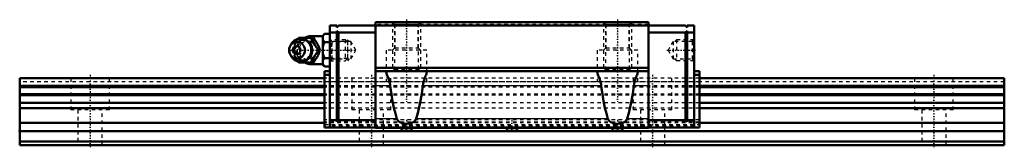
# Model space of a CAD drawing. Header units: millimetres. Extents: x -20 to 260, y -1 to 36.
import ezdxf

# ---------------------------------------------------------------- set-up
doc = ezdxf.new("R2010")
doc.units = ezdxf.units.MM
doc.linetypes.add('Center', pattern=[1.5, 0.45, -0.5, 0.05, -0.5])
doc.linetypes.add('Dashed', pattern=[2, 1, -1])
for name, color, linetype, lineweight in [('2d ConnectionPoints', 7, 'Continuous', 50), ('AM_0', 7, 'Continuous', 50), ('AM_4', 3, 'Continuous', 25), ('AM_5', 3, 'Continuous', 25), ('AM_7', 7, 'Center', 25), ('AM_9', 6, 'Dashed', 25)]:
    doc.layers.add(name, color=color, linetype=linetype, lineweight=lineweight)

# ---------------------------------------------------------------- blocks, each defined once
blk = doc.blocks.new('1_HRW_B_M6F_grease_nipple_joint_0_in_HRW35CA1SS280LG200BM6F8670001_0')
at = {"layer": 'AM_0'}
for p, q in [((66.2, 31), (62.9, 31)), ((66.7, 31.62), (66.2, 31.12)), ((66.2, 31.12), (66.2, 22.88)), ((66.7, 31.62), (68.2, 31.62)), ((57.4, 28.96), (57.04, 28.44)), ((59.12, 30.2), (59.35, 30.5)), ((59.35, 30.5), (63.53, 30.5)), ((66.7, 29.31), (68.2, 29.31)), ((57.04, 25.56), (57.4, 25.04)), ((64.97, 27), (65.4, 27)), ((59.35, 23.5), (59.12, 23.81)), ((59.35, 23.5), (63.53, 23.5)), ((62.9, 23), (66.2, 23)), ((66.2, 22.88), (66.7, 22.38)), ((66.7, 24.69), (68.2, 24.69)), ((66.7, 22.38), (68.2, 22.38))]:
    blk.add_line(p, q, dxfattribs=at)
for points in [[(66.7, 31.62), (66.41, 31.3), (66.2, 30.96)], [(63.1, 30.5), (63.28, 29.95), (63.38, 29.67), (63.5, 29.38), (63.68, 28.98), (63.91, 28.55), (64.15, 28.15), (64.42, 27.75), (64.7, 27.37), (64.97, 27)], [(65.4, 27), (65.28, 27.36), (65.14, 27.73), (64.98, 28.13), (64.79, 28.53), (64.64, 28.81), (64.48, 29.09), (64.31, 29.38), (64.13, 29.66), (63.83, 30.09), (63.53, 30.5)], [(66.2, 29.97), (66.26, 29.86), (66.45, 29.58), (66.7, 29.31)], [(66.7, 29.31), (66.41, 28.67), (66.2, 27.99)], [(64.97, 27), (64.57, 26.45), (64.37, 26.17), (64.17, 25.88), (63.92, 25.48), (63.7, 25.05), (63.51, 24.65), (63.35, 24.25), (63.22, 23.87), (63.1, 23.5)], [(63.53, 23.5), (63.79, 23.86), (64.05, 24.23), (64.31, 24.63), (64.55, 25.03), (64.7, 25.31), (64.85, 25.59), (64.98, 25.88), (65.1, 26.16), (65.26, 26.59), (65.4, 27)], [(66.2, 26.01), (66.26, 25.8), (66.45, 25.24), (66.7, 24.69)], [(66.7, 24.69), (66.41, 24.37), (66.2, 24.03)], [(66.2, 23.04), (66.26, 22.94), (66.45, 22.65), (66.7, 22.38)]]:
    blk.add_lwpolyline(points, dxfattribs=at)
for centre, radius, start, end in [((62.9, 27), 4, 90, 118.6175), ((59.86, 27), 3.3, 270, 90), ((62.9, 27), 4, 241.2394, 270)]:
    blk.add_arc(centre, radius, start, end, dxfattribs=at)
for major_axis in [(0, 2.42), (0, -1.12)]:
    blk.add_ellipse((58.85, 27), major_axis=major_axis, ratio=0.927184, dxfattribs=at)
blk.add_ellipse((59.86, 27), major_axis=(0, 3.3), ratio=0.927184, start_param=2.207257, end_param=7.217521, dxfattribs=at)
at = {"layer": 'AM_4'}
for p, q in [((62.9, 31), (62.9, 30.51)), ((62.9, 23.49), (62.9, 23))]:
    blk.add_line(p, q, dxfattribs=at)
blk.add_ellipse((60.67, 27), major_axis=(0, 2.97), ratio=0.927184, start_param=3.499913, end_param=5.924864, dxfattribs=at)
at = {"layer": 'AM_5', "linetype": 'Dashed'}
for p, q in [((68.74, 24), (68.74, 30)), ((73.2, 29.39), (68.74, 29.39)), ((73.2, 24.61), (68.74, 24.61))]:
    blk.add_line(p, q, dxfattribs=at)
at = {"layer": 'AM_7'}
for p, q in [((62.9, 22.8), (62.9, 31.2)), ((59.86, 23.54), (59.86, 30.47)), ((56.39, 27), (75.99, 27))]:
    blk.add_line(p, q, dxfattribs=at)
at = {"layer": 'AM_9'}
for p, q in [((62.9, 30.51), (62.9, 23.49)), ((72.59, 30), (68.2, 30)), ((73.2, 29.39), (72.59, 30)), ((72.59, 30), (72.59, 24)), ((73.2, 29.39), (73.2, 24.61)), ((57.48, 27), (57.91, 27)), ((63.15, 27.02), (63.15, 27)), ((68.2, 24), (72.59, 24)), ((72.59, 24), (73.2, 24.61))]:
    blk.add_line(p, q, dxfattribs=at)
for points in [[(59.78, 30.5), (59.66, 30.14), (59.52, 29.77), (59.36, 29.37), (59.16, 28.97), (59.02, 28.69), (58.86, 28.41), (58.69, 28.12), (58.51, 27.84), (58.21, 27.41), (57.91, 27)], [(61.84, 24.51), (61.8, 24.48), (61.59, 24.36), (61.36, 24.26), (61.13, 24.19), (60.89, 24.14), (60.64, 24.12), (60.4, 24.12), (60.16, 24.15), (59.92, 24.2), (59.68, 24.27), (59.45, 24.37), (59.24, 24.49), (59.03, 24.64), (58.84, 24.8), (58.66, 24.99), (58.5, 25.19), (58.35, 25.4), (58.23, 25.63), (58.12, 25.88), (58.04, 26.13), (57.97, 26.39), (57.93, 26.65), (57.92, 26.92), (57.92, 27.19), (57.95, 27.45), (58, 27.71), (58.07, 27.97), (58.16, 28.22), (58.27, 28.45), (58.4, 28.68), (58.55, 28.89), (58.72, 29.08), (58.9, 29.25), (59.1, 29.41), (59.3, 29.55), (59.52, 29.66), (59.75, 29.75), (59.99, 29.82), (60.23, 29.86), (60.47, 29.88), (60.71, 29.88), (60.96, 29.85), (61.2, 29.79), (61.43, 29.71), (61.66, 29.6), (61.85, 29.49)], [(58.17, 28.74), (58.29, 28.95), (58.54, 29.35), (58.8, 29.75), (59.07, 30.13), (59.12, 30.2)], [(61.85, 29.49), (61.87, 29.48), (62.07, 29.33), (62.26, 29.16), (62.44, 28.97), (62.47, 28.93)], [(64.04, 28.35), (63.71, 28.68), (63.32, 28.99), (62.9, 29.25)], [(57.48, 27), (57.6, 27.36), (57.73, 27.74), (57.8, 27.93)], [(57.78, 26.11), (57.73, 26.25), (57.6, 26.63), (57.48, 27)], [(57.91, 27), (58.17, 26.64), (58.43, 26.27), (58.69, 25.87), (58.93, 25.47), (59.08, 25.19), (59.22, 24.91), (59.36, 24.62), (59.48, 24.34), (59.64, 23.91), (59.78, 23.5)], [(59.12, 23.81), (59.08, 23.86), (58.81, 24.24), (58.55, 24.62), (58.3, 25.03), (58.13, 25.33)], [(62.9, 24.75), (63.36, 25.04), (63.74, 25.35), (64.05, 25.66)], [(63.15, 27), (63.14, 26.87), (63.14, 26.76)], [(64.05, 25.66), (64.31, 26), (64.47, 26.31)], [(64.47, 26.31), (64.59, 26.66), (64.62, 27.01), (64.58, 27.35), (64.47, 27.7), (64.46, 27.71)], [(62.37, 24.95), (62.2, 24.78), (62.01, 24.62), (61.84, 24.51)]]:
    blk.add_lwpolyline(points, dxfattribs=at)
blk.add_arc((62.9, 27), 4, 118.6175, 241.2394, dxfattribs=at)
for centre, major_axis, start_param, end_param in [((59.86, 27), (0, 3.3), 0.934336, 2.207257), ((60.67, 27), (0, 2.97), 5.924864, 7.148836), ((61.75, 27), (0, -2.57), 2.639388, 6.78539), ((60.67, 27), (0, 2.97), 2.244112, 3.499913)]:
    blk.add_ellipse(centre, major_axis=major_axis, ratio=0.927184, start_param=start_param, end_param=end_param, dxfattribs=at)
for centre, major_axis in [((60.4, 27), (0, -2.97)), ((61.88, 27), (0, -3.44))]:
    blk.add_ellipse(centre, major_axis=major_axis, ratio=0.927184, dxfattribs=at)
blk = doc.blocks.new('2_HRW35CASSB_M6F1_Slide17_60_0_in_HRW35CA1SS280LG200BM6F8670001_0')
at = {"layer": 'AM_0'}
for p, q in [((70.2, 34), (68.2, 34)), ((68.2, 34), (68.2, 5)), ((70.2, 33.5), (70.7, 34)), ((70.2, 34), (70.2, 33.5)), ((169.3, 34), (70.7, 34)), ((81.2, 35), (81.2, 4.9)), ((158.8, 35), (81.2, 35)), ((158.8, 35), (158.8, 4.9)), ((169.8, 33.5), (169.3, 34)), ((169.8, 34), (171.8, 34)), ((169.8, 34), (169.8, 33.5)), ((171.8, 5), (171.8, 34)), ((70.2, 32), (68.2, 32)), ((70.7, 32), (70.2, 32.5)), ((70.2, 32.5), (70.2, 6.6)), ((70.7, 32), (70.7, 7.1)), ((81.2, 32), (70.7, 32)), ((158.8, 32), (169.3, 32)), ((169.3, 32), (169.8, 32.5)), ((169.3, 32), (169.3, 7.1)), ((169.8, 32.5), (169.8, 6.6)), ((169.8, 32), (171.8, 32)), ((66.7, 21), (66.7, 5)), ((68.2, 21), (66.7, 21)), ((68.2, 20), (66.7, 20)), ((158.8, 22), (81.2, 22)), ((158.8, 21), (81.2, 21)), ((84.25, 21), (84.25, 20.76)), ((95.75, 20.76), (95.75, 21)), ((144.25, 21), (144.25, 20.76)), ((155.75, 20.76), (155.75, 21)), ((171.8, 21), (173.3, 21)), ((171.8, 20), (173.3, 20)), ((173.3, 21), (173.3, 5)), ((70.2, 7.1), (68.2, 7.1)), ((70.2, 6.6), (70.7, 7.1)), ((81.2, 7.1), (70.7, 7.1)), ((158.8, 7.1), (169.3, 7.1)), ((169.8, 6.6), (169.3, 7.1)), ((169.8, 7.1), (171.8, 7.1)), ((66.7, 5), (173.3, 5)), ((158.8, 4.9), (81.2, 4.9)), ((88.5, 4.9), (88.5, 4.75)), ((89.25, 4), (90.75, 4)), ((91.5, 4.75), (91.5, 4.9)), ((118.5, 4.9), (118.5, 4.75)), ((119.25, 4), (120.75, 4)), ((121.5, 4.75), (121.5, 4.9)), ((148.5, 4.9), (148.5, 4.75)), ((149.25, 4), (150.75, 4)), ((151.5, 4.75), (151.5, 4.9))]:
    blk.add_line(p, q, dxfattribs=at)
for points in [[(84.25, 20.76), (84.27, 20.58), (84.33, 20.36), (84.41, 20.09), (84.52, 19.78), (84.65, 19.45), (84.79, 19.08), (84.94, 18.62), (85.1, 18.14), (85.23, 17.62), (85.31, 17.25), (85.37, 16.87)], [(94.63, 16.87), (94.72, 17.41), (94.85, 17.93), (94.99, 18.42), (95.14, 18.87), (95.3, 19.3), (95.44, 19.69), (95.56, 20), (95.65, 20.28), (95.72, 20.52), (95.74, 20.65), (95.75, 20.76)], [(144.25, 20.76), (144.27, 20.58), (144.33, 20.36), (144.41, 20.09), (144.52, 19.78), (144.65, 19.45), (144.79, 19.08), (144.94, 18.62), (145.1, 18.14), (145.23, 17.62), (145.31, 17.25), (145.37, 16.87)], [(154.63, 16.87), (154.72, 17.41), (154.85, 17.93), (154.99, 18.42), (155.14, 18.87), (155.3, 19.3), (155.44, 19.69), (155.56, 20), (155.65, 20.28), (155.72, 20.52), (155.74, 20.65), (155.75, 20.76)], [(87.27, 7.48), (86.84, 8.94), (86.44, 10.6), (86.06, 12.46), (85.71, 14.5), (85.39, 16.7), (85.37, 16.87)], [(94.63, 16.87), (94.32, 14.65), (93.97, 12.6), (93.59, 10.73), (93.19, 9.05), (92.76, 7.58), (92.73, 7.48)], [(147.27, 7.48), (146.84, 8.94), (146.44, 10.6), (146.06, 12.46), (145.71, 14.5), (145.39, 16.7), (145.37, 16.87)], [(154.63, 16.87), (154.32, 14.65), (153.97, 12.6), (153.59, 10.73), (153.19, 9.05), (152.76, 7.58), (152.73, 7.48)], [(92.73, 7.48), (92.62, 7.22), (92.47, 6.98), (92.28, 6.78), (92.07, 6.6), (91.71, 6.38), (91.31, 6.22), (90.74, 6.09), (90.16, 6.04), (89.57, 6.05), (88.99, 6.14), (88.54, 6.28), (88.12, 6.47), (87.84, 6.67), (87.6, 6.9), (87.44, 7.13), (87.31, 7.38), (87.27, 7.48)], [(152.73, 7.48), (152.62, 7.22), (152.47, 6.98), (152.28, 6.78), (152.07, 6.6), (151.71, 6.38), (151.31, 6.22), (150.74, 6.09), (150.16, 6.04), (149.57, 6.05), (148.99, 6.14), (148.54, 6.28), (148.12, 6.47), (147.84, 6.67), (147.6, 6.9), (147.44, 7.13), (147.31, 7.38), (147.27, 7.48)]]:
    blk.add_lwpolyline(points, dxfattribs=at)
for centre, start, end in [((89.25, 4.75), 180, 270), ((90.75, 4.75), 270, 0), ((119.25, 4.75), 180, 270), ((120.75, 4.75), 270, 0), ((149.25, 4.75), 180, 270), ((150.75, 4.75), 270, 360)]:
    blk.add_arc(centre, 0.75, start, end, dxfattribs=at)
at = {"layer": 'AM_4'}
for p, q in [((85.37, 16.87), (81.2, 16.87)), ((145.37, 16.87), (94.63, 16.87)), ((158.8, 16.87), (154.63, 16.87)), ((87.27, 7.48), (81.2, 7.48)), ((147.27, 7.48), (92.73, 7.48)), ((158.8, 7.48), (152.73, 7.48)), ((88.5, 4.75), (91.5, 4.75)), ((118.5, 4.75), (121.5, 4.75)), ((148.5, 4.75), (151.5, 4.75))]:
    blk.add_line(p, q, dxfattribs=at)
at = {"layer": 'AM_5', "linetype": 'Dashed'}
for p, q in [((86, 35), (86, 21)), ((94, 35), (94, 21)), ((146, 35), (146, 21)), ((154, 35), (154, 21)), ((73.7, 29.46), (73.2, 30)), ((73.2, 30), (73.2, 24)), ((166.3, 29.46), (166.8, 30)), ((171.8, 30), (166.8, 30)), ((166.8, 30), (166.8, 24)), ((73.7, 24.54), (73.2, 24)), ((166.3, 24.54), (166.8, 24)), ((171.8, 24), (166.8, 24))]:
    blk.add_line(p, q, dxfattribs=at)
at = {"layer": 'AM_7'}
for p, q in [((90, 35.7), (90, 12.3)), ((150, 35.7), (150, 12.3)), ((164.01, 27), (172.17, 27)), ((90, 7.15), (90, 3.85)), ((120, 7.15), (120, 3.85)), ((150, 7.15), (150, 3.85))]:
    blk.add_line(p, q, dxfattribs=at)
at = {"layer": 'AM_9'}
for p, q in [((158.8, 34.3), (81.2, 34.3)), ((86, 35), (86.68, 34.32)), ((86.6, 34.4), (86.6, 21.6)), ((86.6, 34.4), (93.4, 34.4)), ((86.68, 34.32), (86.68, 27.68)), ((86.68, 34.32), (93.32, 34.32)), ((93.32, 34.32), (94, 35)), ((93.32, 27.68), (93.32, 34.32)), ((93.4, 21.6), (93.4, 34.4)), ((146, 35), (146.68, 34.32)), ((146.6, 34.4), (146.6, 21.6)), ((146.6, 34.4), (153.4, 34.4)), ((146.68, 34.32), (146.68, 27.68)), ((146.68, 34.32), (153.32, 34.32)), ((153.32, 34.32), (154, 35)), ((153.32, 27.68), (153.32, 34.32)), ((153.4, 21.6), (153.4, 34.4)), ((68.74, 29.46), (68.2, 30)), ((74.2, 29.46), (68.74, 29.46)), ((68.74, 29.46), (68.74, 24.54)), ((75.62, 27), (74.2, 29.46)), ((74.2, 29.46), (74.2, 24.54)), ((165.8, 29.46), (164.38, 27)), ((171.26, 29.46), (165.8, 29.46)), ((165.8, 29.46), (165.8, 24.54)), ((171.8, 30), (171.26, 29.46)), ((171.26, 29.46), (171.26, 24.54)), ((74.2, 24.54), (75.62, 27)), ((84.25, 27), (84.25, 21)), ((95.75, 27), (84.25, 27)), ((86.68, 27.68), (86, 27)), ((86.68, 27.68), (93.32, 27.68)), ((94, 27), (93.32, 27.68)), ((95.75, 21), (95.75, 27)), ((144.25, 27), (144.25, 21)), ((155.75, 27), (144.25, 27)), ((146.68, 27.68), (146, 27)), ((146.68, 27.68), (153.32, 27.68)), ((154, 27), (153.32, 27.68)), ((155.75, 21), (155.75, 27)), ((164.38, 27), (165.8, 24.54)), ((68.2, 24), (68.74, 24.54)), ((68.74, 24.54), (74.2, 24.54)), ((165.8, 24.54), (171.26, 24.54)), ((171.26, 24.54), (171.8, 24)), ((84.25, 20.76), (84.25, 18)), ((86.6, 21.6), (86, 21)), ((86.6, 21.6), (93.4, 21.6)), ((94, 21), (93.4, 21.6)), ((95.75, 18), (95.75, 20.76)), ((144.25, 20.76), (144.25, 18)), ((146.6, 21.6), (146, 21)), ((146.6, 21.6), (153.4, 21.6)), ((154, 21), (153.4, 21.6)), ((155.75, 18), (155.75, 20.76)), ((173.3, 19), (66.7, 19)), ((173.3, 18), (66.7, 18)), ((173.3, 16.82), (66.7, 16.82)), ((173.3, 16.5), (66.7, 16.5)), ((173.3, 14.5), (66.7, 14.5)), ((173.3, 14.18), (66.7, 14.18)), ((173.3, 12.02), (66.7, 12.02)), ((173.3, 10.5), (66.7, 10.5)), ((173.3, 7.2), (66.7, 7.2)), ((173.3, 6.5), (66.7, 6.5)), ((66.7, 5.87), (173.3, 5.87)), ((171.8, 5.5), (68.2, 5.5))]:
    blk.add_line(p, q, dxfattribs=at)
blk = doc.blocks.new('3_HRW35CA28020_Track_0_in_HRW35CA1SS280LG200BM6F8670001_0')
at = {"layer": 'AM_0'}
for p, q in [((-20, 0), (-20, 19)), ((66.7, 19), (-20, 19)), ((66.7, 16.82), (-20, 16.82)), ((260, 19), (173.3, 19)), ((260, 16.82), (173.3, 16.82)), ((260, 0), (260, 19)), ((66.7, 16.5), (-20, 16.5)), ((66.7, 14.5), (-20, 14.5)), ((66.7, 14.18), (-20, 14.18)), ((260, 16.5), (173.3, 16.5)), ((260, 14.5), (173.3, 14.5)), ((260, 14.18), (173.3, 14.18)), ((66.7, 12.02), (-20, 12.02)), ((260, 12.02), (173.3, 12.02)), ((66.7, 10.5), (-20, 10.5)), ((260, 10.5), (173.3, 10.5)), ((66.7, 6.28), (-20, 6.28)), ((260, 6.28), (173.3, 6.28)), ((260, 3.97), (-20, 3.97)), ((260, 1), (-20, 1)), ((260, 0), (-20, 0))]:
    blk.add_line(p, q, dxfattribs=at)
at = {"layer": 'AM_7'}
for p, q in [((0, 19.95), (0, -0.95)), ((80, 19.95), (80, -0.95)), ((160, 19.95), (160, -0.95)), ((240, 19.95), (240, -0.95))]:
    blk.add_line(p, q, dxfattribs=at)
at = {"layer": 'AM_9'}
for p, q in [((260, 18), (-20, 18)), ((-5.5, 19), (-5.5, 10)), ((5.5, 10), (5.5, 19)), ((173.3, 19), (66.7, 19)), ((173.3, 16.82), (66.7, 16.82)), ((74.5, 19), (74.5, 10)), ((85.5, 10), (85.5, 19)), ((154.5, 19), (154.5, 10)), ((165.5, 10), (165.5, 19)), ((234.5, 19), (234.5, 10)), ((245.5, 10), (245.5, 19)), ((173.3, 16.5), (66.7, 16.5)), ((173.3, 14.5), (66.7, 14.5)), ((173.3, 14.18), (66.7, 14.18)), ((173.3, 12.02), (66.7, 12.02)), ((5.5, 10), (-5.5, 10)), ((-3.5, 10), (-3.5, 0)), ((3.5, 0), (3.5, 10)), ((173.3, 10.5), (66.7, 10.5)), ((85.5, 10), (74.5, 10)), ((76.5, 10), (76.5, 0)), ((83.5, 0), (83.5, 10)), ((165.5, 10), (154.5, 10)), ((156.5, 10), (156.5, 0)), ((163.5, 0), (163.5, 10)), ((245.5, 10), (234.5, 10)), ((236.5, 10), (236.5, 0)), ((243.5, 0), (243.5, 10)), ((173.3, 6.28), (66.7, 6.28))]:
    blk.add_line(p, q, dxfattribs=at)

msp = doc.modelspace()

# ---------------------------------------------------------------- linework, layer by layer
at = {"layer": '2d ConnectionPoints'}
for p in [(68.2, 27), (171.8, 27), (-20, 4), (120, 4), (0, 0), (0, 0)]:
    msp.add_point(p, dxfattribs=at)

# ---------------------------------------------------------------- block references
for name in ['2_HRW35CASSB_M6F1_Slide17_60_0_in_HRW35CA1SS280LG200BM6F8670001_0', '1_HRW_B_M6F_grease_nipple_joint_0_in_HRW35CA1SS280LG200BM6F8670001_0', '3_HRW35CA28020_Track_0_in_HRW35CA1SS280LG200BM6F8670001_0']:
    msp.add_blockref(name, (0, 0))

doc.saveas('drawing.dxf')
